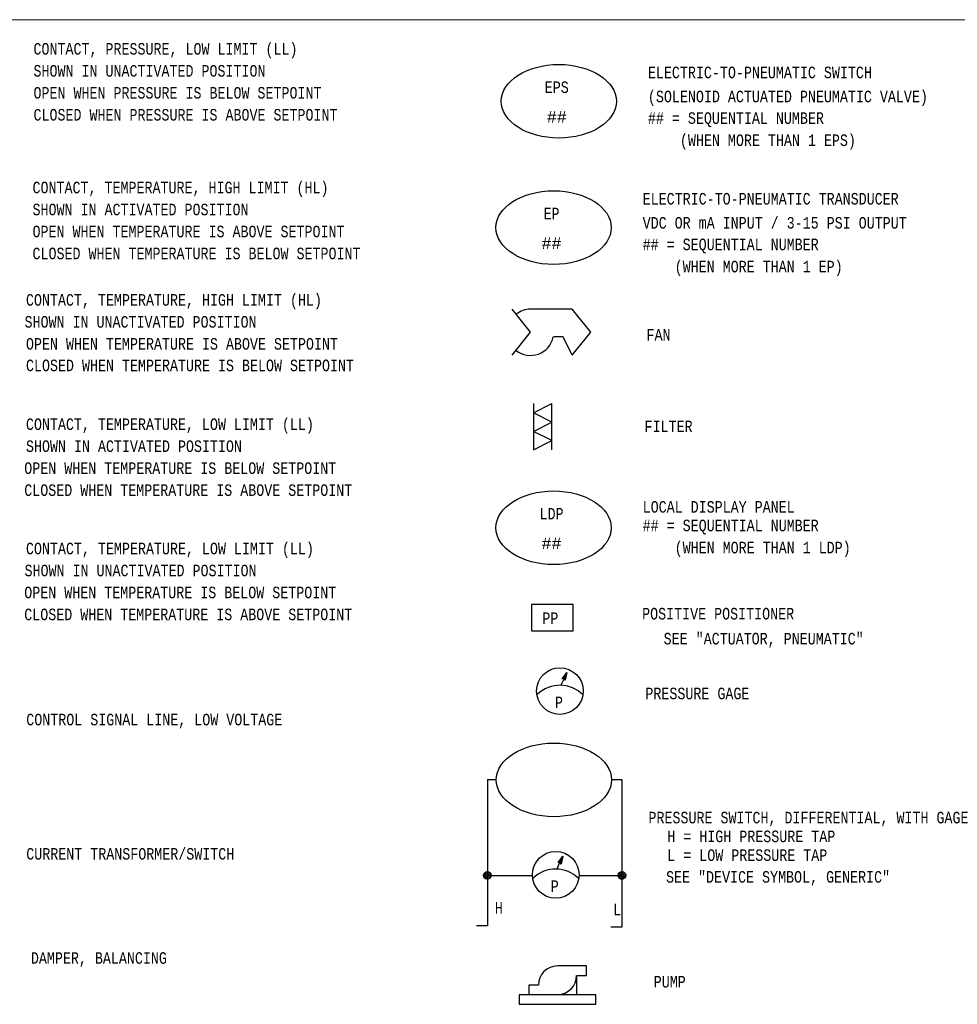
# Model space of a CAD drawing. Header units: inches. Extents: x 0.7 to 29.5, y 0.5 to 20.5.
# Tile 8 of 9: x 7.9 to 16, y 12 to 20.5. Entities that reach past the tile are written whole.
import ezdxf
from ezdxf.enums import TextEntityAlignment as Align

# ---------------------------------------------------------------- set-up
doc = ezdxf.new("R2010")
doc.units = ezdxf.units.IN
doc.header["$MEASUREMENT"] = 0
for name, color, linetype, lineweight in [('M-ANNO-SYMB', 6, 'Continuous', 30), ('M-ANNO-TEXT', 2, 'Continuous', 30), ('M-DIAG-GRPH', 6, 'Continuous', 13)]:
    doc.layers.add(name, color=color, linetype=linetype, lineweight=lineweight)
doc.styles.add('CONTROLTXT', font='monotxt.shx')

msp = doc.modelspace()

# ---------------------------------------------------------------- linework, layer by layer
at = {"layer": 'M-ANNO-SYMB', "linetype": 'Continuous'}
for p, q in [((12.522, 16.7824), (12.522, 17.1821)), ((12.3457, 15.4429), (12.3457, 15.2149)), ((12.7054, 15.4429), (12.3457, 15.4429)), ((12.7054, 15.2149), (12.7054, 15.4429)), ((12.3457, 15.2149), (12.7054, 15.2149)), ((12.6108, 14.8005), (12.6513, 14.8557)), ((12.6457, 14.8294), (12.6267, 14.8221)), ((12.6466, 14.8335), (12.6306, 14.8275)), ((12.641, 14.8073), (12.6324, 14.8299)), ((12.6475, 14.8377), (12.6345, 14.8328)), ((12.6423, 14.8138), (12.6349, 14.8333)), ((12.6513, 14.8557), (12.637, 14.7888)), ((12.6437, 14.8202), (12.6375, 14.8368)), ((12.6483, 14.8419), (12.6385, 14.8381)), ((12.6451, 14.8267), (12.64, 14.8402)), ((12.6493, 14.8461), (12.6423, 14.8434)), ((12.6465, 14.8331), (12.6425, 14.8437)), ((12.6479, 14.8396), (12.645, 14.8471)), ((12.6269, 14.8012), (12.6108, 14.8005)), ((12.6421, 14.8127), (12.6111, 14.8008)), ((12.6166, 14.8007), (12.6147, 14.8058)), ((12.643, 14.8169), (12.615, 14.8062)), ((12.6204, 14.8009), (12.6172, 14.8092)), ((12.6439, 14.821), (12.6189, 14.8115)), ((12.6242, 14.8011), (12.6198, 14.8127)), ((12.6412, 14.8085), (12.6214, 14.8009)), ((12.6289, 14.7987), (12.6223, 14.8161)), ((12.6448, 14.8252), (12.6228, 14.8168)), ((12.6361, 14.7899), (12.6248, 14.8195)), ((12.637, 14.7888), (12.6269, 14.8012)), ((12.6382, 14.7944), (12.6273, 14.823)), ((12.6403, 14.8043), (12.6281, 14.7997)), ((12.6396, 14.8008), (12.6299, 14.8264)), ((12.6394, 14.8001), (12.6305, 14.7967)), ((12.6385, 14.7959), (12.6329, 14.7938)), ((12.6376, 14.7918), (12.6353, 14.7909)), ((11.9633, 13.9299), (12.0399, 13.9299)), ((13.0374, 13.9299), (13.1271, 13.9299)), ((12.575, 13.2097), (12.6154, 13.2649)), ((12.591, 13.2104), (12.575, 13.2097)), ((12.6062, 13.2219), (12.5752, 13.2101)), ((12.5808, 13.21), (12.5788, 13.215)), ((12.6071, 13.2261), (12.5791, 13.2154)), ((12.5845, 13.2102), (12.5814, 13.2185)), ((12.608, 13.2303), (12.583, 13.2207)), ((12.5883, 13.2103), (12.5839, 13.2219)), ((12.6053, 13.2177), (12.5856, 13.2102)), ((12.5931, 13.2079), (12.5864, 13.2254)), ((12.6089, 13.2345), (12.5869, 13.226)), ((12.6003, 13.1991), (12.5889, 13.2288)), ((12.6098, 13.2386), (12.5908, 13.2314)), ((12.6011, 13.198), (12.591, 13.2104)), ((12.6023, 13.2036), (12.5915, 13.2322)), ((12.6044, 13.2135), (12.5922, 13.2089)), ((12.6037, 13.2101), (12.594, 13.2356)), ((12.6035, 13.2094), (12.5946, 13.206)), ((12.6107, 13.2428), (12.5947, 13.2367)), ((12.6051, 13.2165), (12.5965, 13.2391)), ((12.6116, 13.2469), (12.5986, 13.242)), ((12.6064, 13.223), (12.5991, 13.2425)), ((12.6154, 13.2649), (12.6011, 13.198)), ((12.6078, 13.2294), (12.6016, 13.246)), ((12.6125, 13.2511), (12.6026, 13.2473)), ((12.6092, 13.2359), (12.6041, 13.2494)), ((12.6134, 13.2553), (12.6065, 13.2526)), ((12.6106, 13.2423), (12.6066, 13.2529)), ((12.612, 13.2488), (12.6091, 13.2563)), ((11.9318, 13.1093), (11.9532, 13.1305)), ((11.932, 13.0886), (11.9742, 13.1305)), ((11.9401, 13.0755), (11.987, 13.1226)), ((11.953, 13.1305), (11.9949, 13.0883)), ((11.9737, 13.1305), (11.9952, 13.1093)), ((12.6026, 13.2052), (12.597, 13.203)), ((12.6018, 13.201), (12.5994, 13.2001)), ((13.0955, 13.1093), (13.1169, 13.1305)), ((13.0957, 13.0886), (13.1379, 13.1305)), ((13.1039, 13.0755), (13.1507, 13.1226)), ((13.1167, 13.1305), (13.1586, 13.0883)), ((13.1374, 13.1305), (13.1589, 13.1093)), ((11.932, 13.1093), (11.9739, 13.0674)), ((11.932, 13.0886), (11.953, 13.0674)), ((11.9401, 13.1224), (11.987, 13.0755)), ((11.953, 13.0674), (11.9949, 13.1095)), ((11.9633, 13.0989), (12.3528, 13.0989)), ((11.9737, 13.0674), (11.9949, 13.0886)), ((12.7567, 13.0989), (13.1271, 13.0989)), ((13.0957, 13.1093), (13.1377, 13.0674)), ((13.0957, 13.0886), (13.1167, 13.0674)), ((13.1039, 13.1224), (13.1507, 13.0755)), ((13.1167, 13.0674), (13.1586, 13.1095)), ((13.1374, 13.0674), (13.1586, 13.0886))]:
    msp.add_line(p, q, dxfattribs=at)
at = {"layer": 'M-ANNO-SYMB'}
for p, q in [((12.6001, 14.7415), (12.6242, 14.7952)), ((12.5642, 13.1507), (12.5883, 13.2044))]:
    msp.add_line(p, q, dxfattribs=at)
at = {"layer": 'M-ANNO-SYMB', "linetype": 'Continuous', "flags": 128}
for points in [[(12.1738, 18.0007), (12.3336, 17.8009), (12.1738, 17.601)], [(12.6983, 17.601), (12.8581, 17.8009), (12.6983, 18.0007), (12.3386, 18.0007)], [(12.6983, 17.601), (12.6183, 17.7609), (12.5384, 17.7609)], [(12.3622, 17.1821), (12.3622, 16.7824), (12.522, 16.8623), (12.3622, 16.9423), (12.522, 17.0222), (12.3622, 17.1021), (12.522, 17.1821)], [(11.9633, 13.9299), (11.9633, 12.6618), (11.8676, 12.6618)], [(13.1271, 13.9299), (13.1271, 12.6529), (13.0313, 12.6529)]]:
    msp.add_lwpolyline(points, dxfattribs=at)
at = {"layer": 'M-ANNO-SYMB', "flags": 128}
for points in [[(12.7372, 12.0668), (12.7372, 12.2326), (12.8201, 12.2326), (12.8201, 12.3154), (12.5699, 12.3154)], [(12.4041, 12.1497), (12.3212, 12.1497), (12.3212, 12.0668)], [(12.2369, 11.9839), (12.903, 11.9839), (12.903, 12.0668), (12.2369, 12.0668), (12.2369, 11.9839)]]:
    msp.add_lwpolyline(points, dxfattribs=at)
at = {"layer": 'M-ANNO-SYMB'}
for centre in [(12.5906, 14.6951), (12.5548, 13.1044)]:
    msp.add_circle(centre, 0.202, dxfattribs=at)
at = {"layer": 'M-ANNO-SYMB', "linetype": 'Continuous'}
for centre in [(11.9635, 13.099), (13.1272, 13.099)]:
    msp.add_circle(centre, 0.0332, dxfattribs=at)
for radius, start, end in [(0.1997, 90, 128.70457), (0.1999, 231.29543, 348.46538)]:
    msp.add_arc((12.337, 17.7995), radius, start, end, dxfattribs=at)
at = {"layer": 'M-ANNO-SYMB'}
for centre, radius, start, end in [((12.591, 14.4648), 0.2802, 44.36924, 134.32469), ((12.5552, 12.874), 0.2802, 44.77176, 134.32469), ((12.57, 12.1497), 0.1658, 90, 180), ((12.57, 12.2341), 0.1658, 270, 0)]:
    msp.add_arc(centre, radius, start, end, dxfattribs=at)
for centre in [(12.5817, 19.799), (12.5364, 18.7056), (12.5364, 16.108), (12.5387, 13.9263)]:
    msp.add_ellipse(centre, major_axis=(0.4988, 0), ratio=0.638644, dxfattribs=at)
at = {"layer": 'M-DIAG-GRPH'}
msp.add_line((0.7497, 20.505), (21.8158, 20.505), dxfattribs=at)

# ---------------------------------------------------------------- texts
at = {"layer": 'M-ANNO-TEXT', "color": 3, "linetype": 'Continuous', "style": 'CONTROLTXT', "width": 0.8}
for s, p in [('CONTACT, PRESSURE, LOW LIMIT (LL)', (8.0348, 20.2025)), ('SHOWN IN UNACTIVATED POSITION', (8.0348, 20.0124)), ('ELECTRIC-TO-PNEUMATIC SWITCH', (13.3525, 19.9987)), ('OPEN WHEN PRESSURE IS BELOW SETPOINT', (8.0348, 19.8223)), ('(SOLENOID ACTUATED PNEUMATIC VALVE)', (13.3525, 19.7906)), ('CLOSED WHEN PRESSURE IS ABOVE SETPOINT', (8.0348, 19.6321)), ('## = SEQUENTIAL NUMBER ', (13.3525, 19.6035)), ('    (WHEN MORE THAN 1 EPS)', (13.3525, 19.4118)), ('CONTACT, TEMPERATURE, HIGH LIMIT (HL)', (8.0264, 19.0024)), ('ELECTRIC-TO-PNEUMATIC TRANSDUCER', (13.3073, 18.9053)), ('SHOWN IN ACTIVATED POSITION', (8.0264, 18.8123)), ('VDC OR mA INPUT / 3-15 PSI OUTPUT', (13.3073, 18.6972)), ('OPEN WHEN TEMPERATURE IS ABOVE SETPOINT', (8.0264, 18.6221)), ('## = SEQUENTIAL NUMBER ', (13.3073, 18.5101)), ('CLOSED WHEN TEMPERATURE IS BELOW SETPOINT', (8.0264, 18.432)), ('    (WHEN MORE THAN 1 EP)', (13.3073, 18.3184)), ('CONTACT, TEMPERATURE, HIGH LIMIT (HL)', (7.9695, 18.03)), ('SHOWN IN UNACTIVATED POSITION', (7.9573, 17.8399)), ('FAN', (13.3409, 17.7285)), ('OPEN WHEN TEMPERATURE IS ABOVE SETPOINT', (7.9695, 17.6497)), ('CLOSED WHEN TEMPERATURE IS BELOW SETPOINT', (7.9697, 17.4632)), ('CONTACT, TEMPERATURE, LOW LIMIT (LL)', (7.9695, 16.9542)), ('FILTER', (13.3236, 16.9355)), ('SHOWN IN ACTIVATED POSITION', (7.9695, 16.7641)), ('OPEN WHEN TEMPERATURE IS BELOW SETPOINT', (7.9548, 16.5739)), ('CLOSED WHEN TEMPERATURE IS ABOVE SETPOINT', (7.9548, 16.3838)), ('LOCAL DISPLAY PANEL', (13.3073, 16.2388)), ('## = SEQUENTIAL NUMBER ', (13.3073, 16.078)), ('CONTACT, TEMPERATURE, LOW LIMIT (LL)', (7.9695, 15.8784)), ('    (WHEN MORE THAN 1 LDP)', (13.3073, 15.8864)), ('SHOWN IN UNACTIVATED POSITION', (7.9573, 15.6883)), ('OPEN WHEN TEMPERATURE IS BELOW SETPOINT', (7.9548, 15.4982)), ('CLOSED WHEN TEMPERATURE IS ABOVE SETPOINT', (7.9548, 15.308)), ('PP', (12.439, 15.2752)), ('POSITIVE POSITIONER', (13.3026, 15.3144)), ('SEE "ACTUATOR, PNEUMATIC" ', (13.4891, 15.0983)), ('PRESSURE GAGE', (13.3309, 14.6241)), ('CONTROL SIGNAL LINE, LOW VOLTAGE', (7.9723, 14.3981)), ('PRESSURE SWITCH, DIFFERENTIAL, WITH GAGE', (13.3575, 13.5499)), ('H = HIGH PRESSURE TAP', (13.5202, 13.3873)), ('CURRENT TRANSFORMER/SWITCH ', (7.9723, 13.2359)), ('L = LOW PRESSURE TAP', (13.5202, 13.2247)), ('SEE "DEVICE SYMBOL, GENERIC"', (13.5098, 13.0366)), ('H', (12.0275, 12.7688)), ('L', (13.0521, 12.755)), ('DAMPER, BALANCING ', (8.0122, 12.3345)), ('PUMP', (13.4031, 12.1294))]:
    msp.add_text(s, height=0.1, dxfattribs=at).set_placement(p)
for s, p in [('EPS', (12.5637, 19.8707)), ('EP', (12.5185, 18.7773)), ('LDP', (12.5185, 16.1797))]:
    msp.add_text(s, height=0.1, dxfattribs=at).set_placement(p, align=Align.CENTER)
at = {"layer": 'M-ANNO-TEXT', "color": 3, "linetype": 'Continuous', "style": 'CONTROLTXT'}
for p in [(12.5636, 19.6138), (12.5183, 18.5204), (12.5183, 15.9228)]:
    msp.add_text('##', height=0.1, dxfattribs=at).set_placement(p, align=Align.CENTER)
at = {"layer": 'M-ANNO-TEXT', "color": 3, "style": 'CONTROLTXT', "width": 0.8}
for p in [(12.5478, 14.5472), (12.5119, 12.9565)]:
    msp.add_text('P', height=0.1, dxfattribs=at).set_placement(p)

doc.saveas('drawing.dxf')
